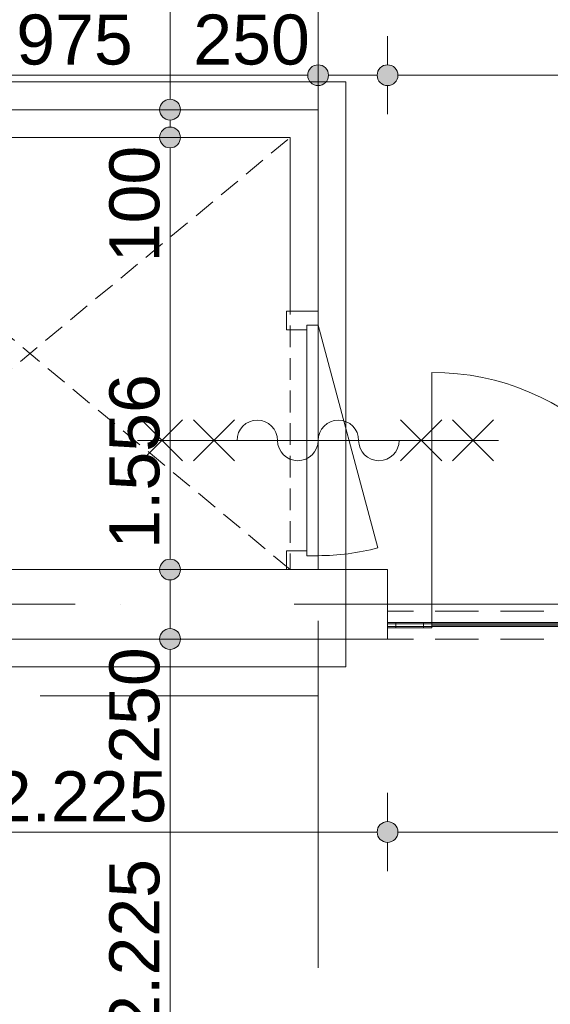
# Model space of a CAD drawing. Header units: millimetres. Extents: x -54205 to 352602, y -8439 to 61516.
# Tile 122 of 189: x 31326 to 33236, y 18986 to 22531. Entities that reach past the tile are written whole.
import ezdxf
from ezdxf.enums import TextEntityAlignment as Align

# ---------------------------------------------------------------- set-up
doc = ezdxf.new("R2010")
doc.units = ezdxf.units.MM
doc.header["$MEASUREMENT"] = 0
for name, pattern in [('B0701', [234.119993, 155.999994, -78.119999]), ('streep-punt', [2500, 1250, -625, 0, -625]), ('streeplijn ultrafijn', [117.37, 78.119999, -39.250001])]:
    doc.linetypes.add(name, pattern=pattern)
for name, color, linetype in [('21_1 C Buitenwanden', 7, 'Continuous'), ('22 NC Binnenwanden', 7, 'Continuous'), ('22 NC Binnenwanden Deuren', 7, 'Continuous'), ('Maatvoering 1_ 100', 7, 'Continuous'), ('Maatvoering 1_ 100 2D arcering', 7, 'Continuous'), ('New_21_0 NC Buitenwanden', 7, 'Continuous'), ('New_22 NC Binnenwanden', 7, 'Continuous'), ('New_22 NC Binnenwanden Deuren', 7, 'Continuous'), ('New_65 WBDBO', 7, 'Continuous'), ('New_Maatvoering 1_ 100', 7, 'Continuous'), ('New_Maatvoering 1_ 100 2D arcering', 7, 'Continuous'), ('New_Ruimtefuncties Zone omranding', 7, 'Continuous'), ('Stramien', 7, 'Continuous')]:
    doc.layers.add(name, color=color, linetype=linetype)
doc.styles.add('GENERATED_STYLE_1', font='arial.ttf')
doc.styles.add('GENERATED_STYLE_2', font='arial.ttf')
doc.linetypes.add('BRA - WBDBO  60', pattern='A,0,[3,DO.112 2e Verdieping1.Shx,S=27.777778,R=0,X=0,Y=-1.22125e-15],-3500,0', length=3500)
doc.dimstyles.new('GENERATED_STYLE__2', dxfattribs={"dimtxt": 250, "dimasz": 142.5, "dimexe": 0.18, "dimexo": 0.0625, "dimgap": 0, "dimtad": 1, "dimtih": 1, "dimtoh": 1, "dimdec": 0, "dimzin": 0, "dimdsep": 46, "dimtxsty": 'GENERATED_STYLE_2', "dimblk": 'ARROWHEAD_11', "dimblk1": 'ARROWHEAD_11', "dimblk2": 'ARROWHEAD_11', "dimcen": 0.09, "dimse1": 1, "dimse2": 1, "dimclrd": 1, "dimclre": 1, "dimclrt": 2, "dimadec": 1, "dimazin": 0, "dimtfac": 1, "dimtdec": 4, "dimtmove": 0, "dimatfit": 3, "dimfxl": 1, "dimtolj": 1, "dimtzin": 0, "dimarcsym": 0})
doc.dimstyles.new('GENERATED_STYLE__3', dxfattribs={"dimtxt": 179.999995, "dimasz": 142.5, "dimexe": 0.18, "dimexo": 0.0625, "dimgap": 0, "dimtad": 1, "dimtih": 1, "dimtoh": 1, "dimdec": 0, "dimzin": 0, "dimdsep": 46, "dimtxsty": 'GENERATED_STYLE_1', "dimblk": 'ARROWHEAD_11', "dimblk1": 'ARROWHEAD_11', "dimblk2": 'ARROWHEAD_11', "dimcen": 0.09, "dimse1": 1, "dimse2": 1, "dimclrd": 1, "dimclre": 1, "dimclrt": 2, "dimadec": 1, "dimazin": 0, "dimtfac": 1, "dimtdec": 4, "dimtmove": 0, "dimatfit": 3, "dimfxl": 1, "dimtolj": 1, "dimtzin": 0, "dimarcsym": 0})
doc.dimstyles.new('GENERATED_STYLE__4', dxfattribs={"dimtxt": 250, "dimasz": 142.5, "dimexe": 0.18, "dimexo": 0.0625, "dimgap": 0, "dimtad": 1, "dimdec": 0, "dimzin": 0, "dimdsep": 46, "dimtxsty": 'GENERATED_STYLE_2', "dimblk": 'ARROWHEAD_11', "dimblk1": 'ARROWHEAD_11', "dimblk2": 'ARROWHEAD_11', "dimcen": 0.09, "dimse1": 1, "dimse2": 1, "dimclrd": 1, "dimclre": 1, "dimclrt": 2, "dimadec": 1, "dimazin": 0, "dimtfac": 1, "dimtdec": 4, "dimtmove": 0, "dimatfit": 3, "dimfxl": 1, "dimtolj": 1, "dimtzin": 0, "dimarcsym": 0})
doc.dimstyles.new('GENERATED_STYLE__7', dxfattribs={"dimtxt": 179.999995, "dimasz": 142.5, "dimexe": 0.18, "dimexo": 0.0625, "dimgap": 0, "dimtad": 1, "dimdec": 0, "dimzin": 0, "dimdsep": 46, "dimtxsty": 'GENERATED_STYLE_1', "dimblk": 'ARROWHEAD_11', "dimblk1": 'ARROWHEAD_11', "dimblk2": 'ARROWHEAD_11', "dimcen": 0.09, "dimse1": 1, "dimse2": 1, "dimclrd": 1, "dimclre": 1, "dimclrt": 2, "dimadec": 1, "dimazin": 0, "dimtfac": 1, "dimtdec": 4, "dimtmove": 0, "dimatfit": 3, "dimfxl": 1, "dimtolj": 1, "dimtzin": 0, "dimarcsym": 0})
doc.dimstyles.new('GENERATED_STYLE__9', dxfattribs={"dimtxt": 179.999995, "dimasz": 142.5, "dimexe": 0.18, "dimexo": 0.0625, "dimgap": 0, "dimtad": 1, "dimdec": 0, "dimzin": 0, "dimdsep": 46, "dimtxsty": 'GENERATED_STYLE_1', "dimblk": 'ARROWHEAD_11', "dimblk1": 'ARROWHEAD_11', "dimblk2": 'ARROWHEAD_11', "dimcen": 0.09, "dimse1": 1, "dimse2": 1, "dimclrd": 1, "dimclre": 1, "dimclrt": 2, "dimadec": 1, "dimazin": 0, "dimtfac": 1, "dimtdec": 4, "dimtmove": 2, "dimatfit": 3, "dimfxl": 1, "dimtolj": 1, "dimtzin": 0, "dimarcsym": 0})

# ---------------------------------------------------------------- blocks, each defined once
blk = doc.blocks.new('Wall_15_1', base_point=(30425, 20550.9))
at = {"layer": '21_1 C Buitenwanden', "color": 1, "linetype": 'Continuous', "lineweight": 0, "flags": 128}
for points in [[(32300, 20550.9), (30425, 20550.9)], [(32650, 20550.9), (32400, 20550.9)], [(32650, 20300.9), (32650, 20550.9)], [(30425, 20300.9), (32650, 20300.9)]]:
    blk.add_lwpolyline(points, dxfattribs=at)
blk = doc.blocks.new('Wall_18_1', base_point=(32300, 22106.9))
at = {"layer": '22 NC Binnenwanden', "color": 1, "linetype": 'Continuous', "lineweight": 0, "flags": 128}
for points in [[(32400, 22206.9), (30425, 22206.9)], [(32400, 22206.9), (32400, 22106.9)], [(30425, 22106.9), (32300, 22106.9)]]:
    blk.add_lwpolyline(points, dxfattribs=at)
blk = doc.blocks.new('D1 27_2')
at = {"layer": '22 NC Binnenwanden Deuren', "color": 1, "linetype": 'Continuous', "lineweight": 0}
for p, q in [((415, 0), (-386.7, 214.8)), ((-415, 0), (-465, 0)), ((-465, 0), (-465, -114)), ((-465, 0), (-465, -100)), ((-465, 0), (-465, -100)), ((-415, -40), (-415, 0)), ((-415, 0), (415, 0)), ((-415, -40), (-415, 0)), ((465, 0), (415, 0)), ((415, 0), (415, -40)), ((415, 0), (415, -40)), ((465, -114), (465, 0)), ((465, 0), (465, -100)), ((465, 0), (465, -100)), ((-398, -40), (-415, -40)), ((415, -40), (-415, -40)), ((-398, -114), (-398, -40)), ((415, -40), (398, -40)), ((398, -40), (398, -114)), ((-465, -114), (-398, -114)), ((398, -114), (465, -114))]:
    blk.add_line(p, q, dxfattribs=at)
blk.add_arc((415, 0), 830, 165, 180, dxfattribs=at)
blk = doc.blocks.new('Wall_22_1', base_point=(32300, 20550.9))
at = {"layer": '22 NC Binnenwanden', "color": 1, "linetype": 'Continuous', "lineweight": 0}
for p, q in [((32400, 21480.9), (32300, 21480.9)), ((32400, 20550.9), (32300, 20550.9))]:
    blk.add_line(p, q, dxfattribs=at)
at = {"layer": '22 NC Binnenwanden', "color": 1, "linetype": 'Continuous', "lineweight": 0, "flags": 128}
for points in [[(32300, 22106.9), (32300, 21480.9)], [(32400, 21480.9), (32400, 22106.9)]]:
    blk.add_lwpolyline(points, dxfattribs=at)
at = {"layer": '22 NC Binnenwanden Deuren', "color": 1, "linetype": 'Continuous', "lineweight": 0, "xscale": -1, "zscale": 1000, "rotation": 270}
blk.add_blockref('D1 27_2', (32400, 21015.9), dxfattribs=at)
blk = doc.blocks.new('D1 zl2 27')
at = {"layer": 'New_22 NC Binnenwanden Deuren', "color": 1, "linetype": 'Continuous', "lineweight": 0}
for p, q in [((1057.5, 0), (1057.5, 900)), ((-1217.5, 27.5), (-1217.5, 40)), ((1217.5, 27.5), (1217.5, 40)), ((-1217.5, 0), (-1217.5, 27.5)), ((-1187.5, 0), (-1217.5, 0)), ((-1217.5, 0), (-1217.5, -20)), ((-1217.5, -20), (-1217.5, 0)), ((-1217.5, -20), (-1217.5, 0)), ((-1187.5, -20), (-1187.5, 0)), ((127.5, 0), (-1187.5, 0)), ((157.5, 0), (127.5, 0)), ((127.5, 0), (127.5, -20)), ((157.5, -20), (157.5, 0)), ((157.5, 0), (1057.5, 0)), ((157.5, -10), (157.5, 0)), ((1087.5, 0), (1057.5, 0)), ((1057.5, 0), (1057.5, -20)), ((1057.5, 0), (1057.5, -10)), ((1087.5, -20), (1087.5, 0)), ((1187.5, 0), (1087.5, 0)), ((1217.5, 0), (1187.5, 0)), ((1187.5, 0), (1187.5, -20)), ((1217.5, 0), (1217.5, 27.5)), ((1217.5, -20), (1217.5, 0)), ((1217.5, -20), (1217.5, 0)), ((1217.5, -20), (1217.5, 0)), ((-1217.5, -20), (-1187.5, -20)), ((-1217.5, -47.5), (-1217.5, -20)), ((-1187.5, -5), (127.5, -5)), ((127.5, -20), (157.5, -20)), ((1057.5, -10), (157.5, -10)), ((1057.5, -20), (1087.5, -20)), ((1187.5, -5), (1087.5, -5)), ((1187.5, -20), (1217.5, -20)), ((1217.5, -47.5), (1217.5, -20)), ((-1217.5, -60), (-1217.5, -47.5)), ((1217.5, -60), (1217.5, -47.5))]:
    blk.add_line(p, q, dxfattribs=at)
at = {"layer": 'New_22 NC Binnenwanden Deuren', "color": 9, "linetype": 'B0701', "lineweight": 0}
for p, q in [((-1217.5, 40), (1217.5, 40)), ((-1217.5, -60), (1217.5, -60))]:
    blk.add_line(p, q, dxfattribs=at)
at = {"layer": 'New_22 NC Binnenwanden Deuren', "color": 1, "linetype": 'Continuous', "lineweight": 0, "flags": 128}
for points in [[(127.5, -20), (-1187.5, -20), (-1187.5, 0), (127.5, 0)], [(1187.5, 0), (1087.5, 0), (1087.5, -20), (1187.5, -20)]]:
    blk.add_lwpolyline(points, close=True, dxfattribs=at)
at = {"layer": 'New_22 NC Binnenwanden Deuren', "color": 1, "linetype": 'Continuous', "lineweight": 0}
blk.add_arc((1057.5, 0), 900, 90, 180, dxfattribs=at)
blk = doc.blocks.new('Wall_205_1', base_point=(32650, 20350.9))
at = {"layer": 'New_22 NC Binnenwanden', "color": 1, "linetype": 'Continuous', "lineweight": 0}
for p, q in [((32650, 20388.4), (32650, 20400.9)), ((32650, 20360.9), (32650, 20388.4)), ((35085, 20388.4), (35085, 20400.9)), ((35085, 20360.9), (35085, 20388.4)), ((32650, 20340.9), (32650, 20360.9)), ((35085, 20340.9), (35085, 20360.9)), ((32650, 20313.4), (32650, 20340.9)), ((35085, 20313.4), (35085, 20340.9)), ((32650, 20300.9), (32650, 20313.4)), ((35085, 20300.9), (35085, 20313.4))]:
    blk.add_line(p, q, dxfattribs=at)
at = {"layer": 'New_22 NC Binnenwanden Deuren', "color": 1, "linetype": 'Continuous', "lineweight": 0, "xscale": -1, "zscale": 1000}
blk.add_blockref('D1 zl2 27', (33867.5, 20360.9), dxfattribs=at)
blk = doc.blocks.new('Standard grid marker_2')
at = {"layer": 'Stramien', "color": 1, "linetype": 'streep-punt', "lineweight": 0}
for p, q in [((1000, 0), (37608.9, 0)), ((37608.9, 0), (38608.9, 0))]:
    blk.add_line(p, q, dxfattribs=at)
at = {"layer": 'Stramien', "color": 2, "lineweight": 0, "style": 'GENERATED_STYLE_1'}
blk.add_attdef('AC_MarkerText_1', text='', height=350, dxfattribs=at).set_placement((-500, 175), align=Align.TOP_CENTER)
blk = doc.blocks.new('Standard grid marker_6')
at = {"layer": 'Stramien', "color": 1, "linetype": 'streep-punt', "lineweight": 0}
for p, q in [((1000, 0), (33040, 0)), ((33040, 0), (34040, 0))]:
    blk.add_line(p, q, dxfattribs=at)
at = {"layer": 'Stramien', "color": 2, "lineweight": 0, "style": 'GENERATED_STYLE_1'}
blk.add_attdef('AC_MarkerText_1', text='', height=350, dxfattribs=at).set_placement((-500, 175), align=Align.TOP_CENTER)
blk = doc.blocks.new('2D Open stootvoeg 26 KM')
at = {"layer": '22 NC Binnenwanden', "color": 1, "linetype": 'streeplijn ultrafijn', "lineweight": 0}
for p, q in [((0, 0), (1556, 1875)), ((0, 1875), (1556, 0))]:
    blk.add_line(p, q, dxfattribs=at)
at = {"layer": '22 NC Binnenwanden', "color": 1, "linetype": 'streeplijn ultrafijn', "lineweight": 0, "flags": 128}
blk.add_lwpolyline([(0, 0), (1556, 0), (1556, 1875), (0, 1875)], close=True, dxfattribs=at)
blk = doc.blocks.new('2D Brw 60 min zelfsl 26 KM')
at = {"layer": 'New_21_0 NC Buitenwanden', "color": 9, "linetype": 'Continuous', "lineweight": 0}
for p, q in [((-638, 74), (-490, -74)), ((-638, -74), (-490, 74)), ((-451, 74), (-303, -74)), ((-451, -74), (-303, 74)), ((443, 74), (295, -74)), ((443, -74), (295, 74)), ((630, 74), (482, -74)), ((630, -74), (482, 74)), ((-652, 0), (648, 0))]:
    blk.add_line(p, q, dxfattribs=at)
for centre, start, end in [((-75, 0), 0, 180), ((216.9, 0), 0, 180), ((-220.9, 0), 180, 0), ((71, 0), 180, 0)]:
    blk.add_arc(centre, 73, start, end, dxfattribs=at)
blk = doc.blocks.new('*D1018')
at = {"layer": 'Maatvoering 1_ 100 2D arcering', "linetype": 'Continuous', "lineweight": 0}
for points in [[(64027.5, 27835.9), (64030.4, 27821.6), (64038.5, 27809.4), (64050.6, 27801.3), (64065, 27798.4), (64079.4, 27801.3), (64091.5, 27809.4), (64099.6, 27821.6), (64102.5, 27835.9), (64099.6, 27850.3), (64091.5, 27862.4), (64079.4, 27870.6), (64065, 27873.4), (64050.6, 27870.6), (64038.5, 27862.4), (64030.4, 27850.3)], [(64027.5, 3115.7), (64030.4, 3101.3), (64038.5, 3089.1), (64050.6, 3081), (64065, 3078.2), (64079.4, 3081), (64091.5, 3089.1), (64099.6, 3101.3), (64102.5, 3115.7), (64099.6, 3130), (64091.5, 3142.2), (64079.4, 3150.3), (64065, 3153.2), (64050.6, 3150.3), (64038.5, 3142.2), (64030.4, 3130)]]:
    blk.add_hatch(color=1, dxfattribs=at).paths.add_polyline_path(points)
at = {"layer": 'Maatvoering 1_ 100', "color": 1, "linetype": 'Continuous', "lineweight": 0}
for p, q in [((64065, 27873.4), (64065, 27910.9)), ((64027.5, 27835.9), (63924.4, 27835.9)), ((64205.6, 27835.9), (64102.5, 27835.9)), ((64065, 3153.2), (64065, 27798.4)), ((64027.5, 3115.7), (63924.4, 3115.7)), ((64205.6, 3115.7), (64102.5, 3115.7)), ((64065, 3040.7), (64065, 3078.2))]:
    blk.add_line(p, q, dxfattribs=at)
for centre in [(64065, 27835.9), (64065, 3115.7)]:
    blk.add_circle(centre, 37.5, dxfattribs=at)
at = {"layer": 'Maatvoering 1_ 100', "color": 2, "lineweight": 0, "insert": (64015, 14951.5), "char_height": 250, "attachment_point": 7, "rotation": 90, "style": 'GENERATED_STYLE_2'}
blk.add_mtext('\\A1;{\\pql;\\fArial|b1|i0|c0|p0;\\W1.000000;24.720}', dxfattribs=at)
blk = doc.blocks.new('ARROWHEAD_11')
at = {"color": 0, "linetype": 'Continuous', "lineweight": 0}
blk.add_line((0, 0), (-1, 0), dxfattribs=at)
at = {"color": 0, "linetype": 'Continuous', "lineweight": 0, "const_width": 0.25, "flags": 128}
blk.add_lwpolyline([(-0.125, 0, 1), (0.125, 0, 1)], format="xyb", close=True, dxfattribs=at)
blk = doc.blocks.new('*D1027')
at = {"layer": 'New_Maatvoering 1_ 100 2D arcering', "linetype": 'Continuous', "lineweight": 0}
for points in [[(63027.5, 27835.9), (63030.4, 27821.6), (63038.5, 27809.4), (63050.6, 27801.3), (63065, 27798.4), (63079.4, 27801.3), (63091.5, 27809.4), (63099.6, 27821.6), (63102.5, 27835.9), (63099.6, 27850.3), (63091.5, 27862.4), (63079.4, 27870.6), (63065, 27873.4), (63050.6, 27870.6), (63038.5, 27862.4), (63030.4, 27850.3)], [(63027.5, 20655.9), (63030.4, 20641.6), (63038.5, 20629.4), (63050.6, 20621.3), (63065, 20618.4), (63079.4, 20621.3), (63091.5, 20629.4), (63099.6, 20641.6), (63102.5, 20655.9), (63099.6, 20670.3), (63091.5, 20682.4), (63079.4, 20690.6), (63065, 20693.4), (63050.6, 20690.6), (63038.5, 20682.4), (63030.4, 20670.3)]]:
    blk.add_hatch(color=1, dxfattribs=at).paths.add_polyline_path(points)
at = {"layer": 'New_Maatvoering 1_ 100', "color": 1, "linetype": 'Continuous', "lineweight": 0}
for p, q in [((63065, 27873.4), (63065, 27910.9)), ((63027.5, 27835.9), (62924.4, 27835.9)), ((63205.6, 27835.9), (63102.5, 27835.9)), ((63065, 20693.4), (63065, 27798.4)), ((63027.5, 20655.9), (62924.4, 20655.9)), ((63205.6, 20655.9), (63102.5, 20655.9))]:
    blk.add_line(p, q, dxfattribs=at)
for centre in [(63065, 27835.9), (63065, 20655.9)]:
    blk.add_circle(centre, 37.5, dxfattribs=at)
at = {"layer": 'New_Maatvoering 1_ 100', "color": 2, "lineweight": 0, "insert": (63029, 23937), "char_height": 180, "attachment_point": 7, "rotation": 90, "style": 'GENERATED_STYLE_1'}
blk.add_mtext('\\A1;{\\pql;\\fArial|b0|i0|c0|p0;\\W1.000000;7.180}', dxfattribs=at)
blk = doc.blocks.new('*D1034')
at = {"layer": 'New_Maatvoering 1_ 100 2D arcering', "linetype": 'Continuous', "lineweight": 0}
for points in [[(62527.5, 27835.9), (62530.4, 27821.6), (62538.5, 27809.4), (62550.6, 27801.3), (62565, 27798.4), (62579.4, 27801.3), (62591.5, 27809.4), (62599.6, 27821.6), (62602.5, 27835.9), (62599.6, 27850.3), (62591.5, 27862.4), (62579.4, 27870.6), (62565, 27873.4), (62550.6, 27870.6), (62538.5, 27862.4), (62530.4, 27850.3)], [(62527.5, 20655.9), (62530.4, 20641.6), (62538.5, 20629.4), (62550.6, 20621.3), (62565, 20618.4), (62579.4, 20621.3), (62591.5, 20629.4), (62599.6, 20641.6), (62602.5, 20655.9), (62599.6, 20670.3), (62591.5, 20682.4), (62579.4, 20690.6), (62565, 20693.4), (62550.6, 20690.6), (62538.5, 20682.4), (62530.4, 20670.3)]]:
    blk.add_hatch(color=1, dxfattribs=at).paths.add_polyline_path(points)
at = {"layer": 'New_Maatvoering 1_ 100', "color": 1, "linetype": 'Continuous', "lineweight": 0}
for p, q in [((62565, 27873.4), (62565, 27910.9)), ((62527.5, 27835.9), (62424.4, 27835.9)), ((62705.6, 27835.9), (62602.5, 27835.9)), ((62565, 20693.4), (62565, 27798.4)), ((62527.5, 20655.9), (62424.4, 20655.9)), ((62705.6, 20655.9), (62602.5, 20655.9))]:
    blk.add_line(p, q, dxfattribs=at)
for centre in [(62565, 27835.9), (62565, 20655.9)]:
    blk.add_circle(centre, 37.5, dxfattribs=at)
at = {"layer": 'New_Maatvoering 1_ 100', "color": 2, "lineweight": 0, "insert": (62529, 23937), "char_height": 180, "attachment_point": 7, "rotation": 90, "style": 'GENERATED_STYLE_1'}
blk.add_mtext('\\A1;{\\pql;\\fArial|b0|i0|c0|p0;\\W1.000000;7.180}', dxfattribs=at)
blk = doc.blocks.new('*D1157')
at = {"layer": 'New_Maatvoering 1_ 100 2D arcering', "linetype": 'Continuous', "lineweight": 0}
for points in [[(30387.5, 19605.9), (30390.4, 19591.6), (30398.5, 19579.4), (30410.6, 19571.3), (30425, 19568.4), (30439.4, 19571.3), (30451.5, 19579.4), (30459.6, 19591.6), (30462.5, 19605.9), (30459.6, 19620.3), (30451.5, 19632.4), (30439.4, 19640.6), (30425, 19643.4), (30410.6, 19640.6), (30398.5, 19632.4), (30390.4, 19620.3)], [(32612.5, 19605.9), (32615.4, 19591.6), (32623.5, 19579.4), (32635.6, 19571.3), (32650, 19568.4), (32664.4, 19571.3), (32676.5, 19579.4), (32684.6, 19591.6), (32687.5, 19605.9), (32684.6, 19620.3), (32676.5, 19632.4), (32664.4, 19640.6), (32650, 19643.4), (32635.6, 19640.6), (32623.5, 19632.4), (32615.4, 19620.3)]]:
    blk.add_hatch(color=1, dxfattribs=at).paths.add_polyline_path(points)
at = {"layer": 'New_Maatvoering 1_ 100', "color": 1, "linetype": 'Continuous', "lineweight": 0}
for p, q in [((30425, 19643.4), (30425, 19746.5)), ((32650, 19643.4), (32650, 19746.5)), ((30350, 19605.9), (30387.5, 19605.9)), ((30462.5, 19605.9), (32612.5, 19605.9)), ((30425, 19465.3), (30425, 19568.4)), ((32650, 19465.3), (32650, 19568.4))]:
    blk.add_line(p, q, dxfattribs=at)
for centre in [(30425, 19605.9), (32650, 19605.9)]:
    blk.add_circle(centre, 37.5, dxfattribs=at)
at = {"layer": 'New_Maatvoering 1_ 100', "color": 2, "lineweight": 0, "insert": (31228.6, 19641.9), "char_height": 180, "attachment_point": 7, "style": 'GENERATED_STYLE_1'}
blk.add_mtext('\\A1;{\\pql;\\fArial|b0|i0|c0|p0;\\W1.000000;2.225}', dxfattribs=at)
blk = doc.blocks.new('*D1158')
at = {"layer": 'New_Maatvoering 1_ 100 2D arcering', "linetype": 'Continuous', "lineweight": 0}
for points in [[(32612.5, 19605.9), (32615.4, 19591.6), (32623.5, 19579.4), (32635.6, 19571.3), (32650, 19568.4), (32664.4, 19571.3), (32676.5, 19579.4), (32684.6, 19591.6), (32687.5, 19605.9), (32684.6, 19620.3), (32676.5, 19632.4), (32664.4, 19640.6), (32650, 19643.4), (32635.6, 19640.6), (32623.5, 19632.4), (32615.4, 19620.3)], [(35047.5, 19605.9), (35050.4, 19591.6), (35058.5, 19579.4), (35070.6, 19571.3), (35085, 19568.4), (35099.4, 19571.3), (35111.5, 19579.4), (35119.6, 19591.6), (35122.5, 19605.9), (35119.6, 19620.3), (35111.5, 19632.4), (35099.4, 19640.6), (35085, 19643.4), (35070.6, 19640.6), (35058.5, 19632.4), (35050.4, 19620.3)]]:
    blk.add_hatch(color=1, dxfattribs=at).paths.add_polyline_path(points)
at = {"layer": 'New_Maatvoering 1_ 100', "color": 1, "linetype": 'Continuous', "lineweight": 0}
for p, q in [((32650, 19643.4), (32650, 19746.5)), ((35085, 19643.4), (35085, 19746.5)), ((32687.5, 19605.9), (35047.5, 19605.9)), ((32650, 19465.3), (32650, 19568.4)), ((35085, 19465.3), (35085, 19568.4))]:
    blk.add_line(p, q, dxfattribs=at)
for centre in [(32650, 19605.9), (35085, 19605.9)]:
    blk.add_circle(centre, 37.5, dxfattribs=at)
at = {"layer": 'New_Maatvoering 1_ 100', "color": 2, "lineweight": 0, "insert": (33558.6, 19641.9), "char_height": 180, "attachment_point": 7, "style": 'GENERATED_STYLE_1'}
blk.add_mtext('\\A1;{\\pql;\\fArial|b0|i0|c0|p0;\\W1.000000;2.435}', dxfattribs=at)
blk = doc.blocks.new('*D1170')
at = {"layer": 'New_Maatvoering 1_ 100 2D arcering', "linetype": 'Continuous', "lineweight": 0}
for points in [[(30387.5, 22330.9), (30390.4, 22316.6), (30398.5, 22304.4), (30410.6, 22296.3), (30425, 22293.4), (30439.4, 22296.3), (30451.5, 22304.4), (30459.6, 22316.6), (30462.5, 22330.9), (30459.6, 22345.3), (30451.5, 22357.4), (30439.4, 22365.6), (30425, 22368.4), (30410.6, 22365.6), (30398.5, 22357.4), (30390.4, 22345.3)], [(32362.5, 22330.9), (32365.4, 22316.6), (32373.5, 22304.4), (32385.6, 22296.3), (32400, 22293.4), (32414.4, 22296.3), (32426.5, 22304.4), (32434.6, 22316.6), (32437.5, 22330.9), (32434.6, 22345.3), (32426.5, 22357.4), (32414.4, 22365.6), (32400, 22368.4), (32385.6, 22365.6), (32373.5, 22357.4), (32365.4, 22345.3)]]:
    blk.add_hatch(color=1, dxfattribs=at).paths.add_polyline_path(points)
at = {"layer": 'New_Maatvoering 1_ 100', "color": 1, "linetype": 'Continuous', "lineweight": 0}
for p, q in [((30425, 22368.4), (30425, 22471.5)), ((32400, 22368.4), (32400, 22471.5)), ((30350, 22330.9), (30387.5, 22330.9)), ((30462.5, 22330.9), (32362.5, 22330.9)), ((30425, 22190.3), (30425, 22293.4)), ((32400, 22190.3), (32400, 22293.4))]:
    blk.add_line(p, q, dxfattribs=at)
for centre in [(30425, 22330.9), (32400, 22330.9)]:
    blk.add_circle(centre, 37.5, dxfattribs=at)
at = {"layer": 'New_Maatvoering 1_ 100', "color": 2, "lineweight": 0, "char_height": 180, "attachment_point": 7, "style": 'GENERATED_STYLE_1'}
for s, insert in [('\\A1;{\\pql;\\fArial|b0|i0|c0|p0;\\W1.000000;1.975}', (31103.6, 22366.9)), ('\\A1;{\\pql;\\fArial|b0|i0|c0|p0;\\W1.000000;250}', (31950.6, 22366.9))]:
    blk.add_mtext(s, dxfattribs=dict(at, insert=insert))
blk = doc.blocks.new('*D1171')
at = {"layer": 'New_Maatvoering 1_ 100 2D arcering', "linetype": 'Continuous', "lineweight": 0}
for points in [[(32362.5, 22330.9), (32365.4, 22316.6), (32373.5, 22304.4), (32385.6, 22296.3), (32400, 22293.4), (32414.4, 22296.3), (32426.5, 22304.4), (32434.6, 22316.6), (32437.5, 22330.9), (32434.6, 22345.3), (32426.5, 22357.4), (32414.4, 22365.6), (32400, 22368.4), (32385.6, 22365.6), (32373.5, 22357.4), (32365.4, 22345.3)], [(32612.5, 22330.9), (32615.4, 22316.6), (32623.5, 22304.4), (32635.6, 22296.3), (32650, 22293.4), (32664.4, 22296.3), (32676.5, 22304.4), (32684.6, 22316.6), (32687.5, 22330.9), (32684.6, 22345.3), (32676.5, 22357.4), (32664.4, 22365.6), (32650, 22368.4), (32635.6, 22365.6), (32623.5, 22357.4), (32615.4, 22345.3)]]:
    blk.add_hatch(color=1, dxfattribs=at).paths.add_polyline_path(points)
at = {"layer": 'New_Maatvoering 1_ 100', "color": 1, "linetype": 'Continuous', "lineweight": 0}
for p, q in [((32400, 22368.4), (32400, 22471.5)), ((32650, 22368.4), (32650, 22471.5)), ((32437.5, 22330.9), (32612.5, 22330.9)), ((32400, 22190.3), (32400, 22293.4)), ((32650, 22190.3), (32650, 22293.4))]:
    blk.add_line(p, q, dxfattribs=at)
for centre in [(32400, 22330.9), (32650, 22330.9)]:
    blk.add_circle(centre, 37.5, dxfattribs=at)
blk = doc.blocks.new('*D1172')
at = {"layer": 'New_Maatvoering 1_ 100 2D arcering', "linetype": 'Continuous', "lineweight": 0}
for points in [[(32612.5, 22330.9), (32615.4, 22316.6), (32623.5, 22304.4), (32635.6, 22296.3), (32650, 22293.4), (32664.4, 22296.3), (32676.5, 22304.4), (32684.6, 22316.6), (32687.5, 22330.9), (32684.6, 22345.3), (32676.5, 22357.4), (32664.4, 22365.6), (32650, 22368.4), (32635.6, 22365.6), (32623.5, 22357.4), (32615.4, 22345.3)], [(35047.5, 22330.9), (35050.4, 22316.6), (35058.5, 22304.4), (35070.6, 22296.3), (35085, 22293.4), (35099.4, 22296.3), (35111.5, 22304.4), (35119.6, 22316.6), (35122.5, 22330.9), (35119.6, 22345.3), (35111.5, 22357.4), (35099.4, 22365.6), (35085, 22368.4), (35070.6, 22365.6), (35058.5, 22357.4), (35050.4, 22345.3)]]:
    blk.add_hatch(color=1, dxfattribs=at).paths.add_polyline_path(points)
at = {"layer": 'New_Maatvoering 1_ 100', "color": 1, "linetype": 'Continuous', "lineweight": 0}
for p, q in [((32650, 22368.4), (32650, 22471.5)), ((35085, 22368.4), (35085, 22471.5)), ((32687.5, 22330.9), (35047.5, 22330.9)), ((32650, 22190.3), (32650, 22293.4)), ((35085, 22190.3), (35085, 22293.4))]:
    blk.add_line(p, q, dxfattribs=at)
for centre in [(32650, 22330.9), (35085, 22330.9)]:
    blk.add_circle(centre, 37.5, dxfattribs=at)
at = {"layer": 'New_Maatvoering 1_ 100', "color": 2, "lineweight": 0, "char_height": 180, "attachment_point": 7, "style": 'GENERATED_STYLE_1'}
for s, insert in [('\\A1;{\\pql;\\fArial|b0|i0|c0|p0;\\W1.000000;2.435}', (33558.6, 22366.9)), ('\\A1;{\\pql;\\fArial|b0|i0|c0|p0;\\W1.000000;100}', (34635.6, 22366.9))]:
    blk.add_mtext(s, dxfattribs=dict(at, insert=insert))
blk = doc.blocks.new('*D1224')
at = {"layer": 'New_Maatvoering 1_ 100 2D arcering', "linetype": 'Continuous', "lineweight": 0}
for points in [[(31829.5, 20300.9), (31832.4, 20286.6), (31840.5, 20274.4), (31852.7, 20266.3), (31867, 20263.4), (31881.4, 20266.3), (31893.5, 20274.4), (31901.7, 20286.6), (31904.5, 20300.9), (31901.7, 20315.3), (31893.5, 20327.4), (31881.4, 20335.6), (31867, 20338.4), (31852.7, 20335.6), (31840.5, 20327.4), (31832.4, 20315.3)], [(31829.5, 18075.9), (31832.4, 18061.6), (31840.5, 18049.4), (31852.7, 18041.3), (31867, 18038.4), (31881.4, 18041.3), (31893.5, 18049.4), (31901.7, 18061.6), (31904.5, 18075.9), (31901.7, 18090.3), (31893.5, 18102.4), (31881.4, 18110.6), (31867, 18113.4), (31852.7, 18110.6), (31840.5, 18102.4), (31832.4, 18090.3)]]:
    blk.add_hatch(color=1, dxfattribs=at).paths.add_polyline_path(points)
at = {"layer": 'New_Maatvoering 1_ 100', "color": 1, "linetype": 'Continuous', "lineweight": 0}
for p, q in [((31829.5, 20300.9), (31726.4, 20300.9)), ((32007.6, 20300.9), (31904.5, 20300.9)), ((31867, 18113.4), (31867, 20263.4)), ((31829.5, 18075.9), (31726.4, 18075.9)), ((32007.6, 18075.9), (31904.5, 18075.9))]:
    blk.add_line(p, q, dxfattribs=at)
for centre in [(31867, 20300.9), (31867, 18075.9)]:
    blk.add_circle(centre, 37.5, dxfattribs=at)
at = {"layer": 'New_Maatvoering 1_ 100', "color": 2, "lineweight": 0, "char_height": 180, "attachment_point": 7, "rotation": 90, "style": 'GENERATED_STYLE_1'}
for s, insert in [('\\A1;{\\pql;\\fArial|b0|i0|c0|p0;\\W1.000000;250}', (31831, 19851.5)), ('\\A1;{\\pql;\\fArial|b0|i0|c0|p0;\\W1.000000;2.225}', (31831, 18879.5))]:
    blk.add_mtext(s, dxfattribs=dict(at, insert=insert))
blk = doc.blocks.new('*D1225')
at = {"layer": 'New_Maatvoering 1_ 100 2D arcering', "linetype": 'Continuous', "lineweight": 0}
for points in [[(31829.5, 20550.9), (31832.4, 20536.6), (31840.5, 20524.4), (31852.7, 20516.3), (31867, 20513.4), (31881.4, 20516.3), (31893.5, 20524.4), (31901.7, 20536.6), (31904.5, 20550.9), (31901.7, 20565.3), (31893.5, 20577.4), (31881.4, 20585.6), (31867, 20588.4), (31852.7, 20585.6), (31840.5, 20577.4), (31832.4, 20565.3)], [(31829.5, 20300.9), (31832.4, 20286.6), (31840.5, 20274.4), (31852.7, 20266.3), (31867, 20263.4), (31881.4, 20266.3), (31893.5, 20274.4), (31901.7, 20286.6), (31904.5, 20300.9), (31901.7, 20315.3), (31893.5, 20327.4), (31881.4, 20335.6), (31867, 20338.4), (31852.7, 20335.6), (31840.5, 20327.4), (31832.4, 20315.3)]]:
    blk.add_hatch(color=1, dxfattribs=at).paths.add_polyline_path(points)
at = {"layer": 'New_Maatvoering 1_ 100', "color": 1, "linetype": 'Continuous', "lineweight": 0}
for p, q in [((31829.5, 20550.9), (31726.4, 20550.9)), ((32007.6, 20550.9), (31904.5, 20550.9)), ((31867, 20338.4), (31867, 20513.4)), ((31829.5, 20300.9), (31726.4, 20300.9)), ((32007.6, 20300.9), (31904.5, 20300.9))]:
    blk.add_line(p, q, dxfattribs=at)
for centre in [(31867, 20550.9), (31867, 20300.9)]:
    blk.add_circle(centre, 37.5, dxfattribs=at)
blk = doc.blocks.new('*D1226')
at = {"layer": 'New_Maatvoering 1_ 100 2D arcering', "linetype": 'Continuous', "lineweight": 0}
for points in [[(31829.5, 22106.9), (31832.4, 22092.6), (31840.5, 22080.4), (31852.7, 22072.3), (31867, 22069.4), (31881.4, 22072.3), (31893.5, 22080.4), (31901.7, 22092.6), (31904.5, 22106.9), (31901.7, 22121.3), (31893.5, 22133.4), (31881.4, 22141.6), (31867, 22144.4), (31852.7, 22141.6), (31840.5, 22133.4), (31832.4, 22121.3)], [(31829.5, 20550.9), (31832.4, 20536.6), (31840.5, 20524.4), (31852.7, 20516.3), (31867, 20513.4), (31881.4, 20516.3), (31893.5, 20524.4), (31901.7, 20536.6), (31904.5, 20550.9), (31901.7, 20565.3), (31893.5, 20577.4), (31881.4, 20585.6), (31867, 20588.4), (31852.7, 20585.6), (31840.5, 20577.4), (31832.4, 20565.3)]]:
    blk.add_hatch(color=1, dxfattribs=at).paths.add_polyline_path(points)
at = {"layer": 'New_Maatvoering 1_ 100', "color": 1, "linetype": 'Continuous', "lineweight": 0}
for p, q in [((31829.5, 22106.9), (31726.4, 22106.9)), ((32007.6, 22106.9), (31904.5, 22106.9)), ((31867, 20588.4), (31867, 22069.4)), ((31829.5, 20550.9), (31726.4, 20550.9)), ((32007.6, 20550.9), (31904.5, 20550.9))]:
    blk.add_line(p, q, dxfattribs=at)
for centre in [(31867, 22106.9), (31867, 20550.9)]:
    blk.add_circle(centre, 37.5, dxfattribs=at)
at = {"layer": 'New_Maatvoering 1_ 100', "color": 2, "lineweight": 0, "char_height": 180, "attachment_point": 7, "rotation": 90, "style": 'GENERATED_STYLE_1'}
for s, insert in [('\\A1;{\\pql;\\fArial|b0|i0|c0|p0;\\W1.000000;100}', (31831, 21657.5)), ('\\A1;{\\pql;\\fArial|b0|i0|c0|p0;\\W1.000000;1.556}', (31831, 20625.6))]:
    blk.add_mtext(s, dxfattribs=dict(at, insert=insert))
blk = doc.blocks.new('*D1227')
at = {"layer": 'New_Maatvoering 1_ 100 2D arcering', "linetype": 'Continuous', "lineweight": 0}
for points in [[(31829.5, 22206.9), (31832.4, 22192.6), (31840.5, 22180.4), (31852.7, 22172.3), (31867, 22169.4), (31881.4, 22172.3), (31893.5, 22180.4), (31901.7, 22192.6), (31904.5, 22206.9), (31901.7, 22221.3), (31893.5, 22233.4), (31881.4, 22241.6), (31867, 22244.4), (31852.7, 22241.6), (31840.5, 22233.4), (31832.4, 22221.3)], [(31829.5, 22106.9), (31832.4, 22092.6), (31840.5, 22080.4), (31852.7, 22072.3), (31867, 22069.4), (31881.4, 22072.3), (31893.5, 22080.4), (31901.7, 22092.6), (31904.5, 22106.9), (31901.7, 22121.3), (31893.5, 22133.4), (31881.4, 22141.6), (31867, 22144.4), (31852.7, 22141.6), (31840.5, 22133.4), (31832.4, 22121.3)]]:
    blk.add_hatch(color=1, dxfattribs=at).paths.add_polyline_path(points)
at = {"layer": 'New_Maatvoering 1_ 100', "color": 1, "linetype": 'Continuous', "lineweight": 0}
for p, q in [((31829.5, 22206.9), (31726.4, 22206.9)), ((32007.6, 22206.9), (31904.5, 22206.9)), ((31867, 22144.4), (31867, 22169.4)), ((31829.5, 22106.9), (31726.4, 22106.9)), ((32007.6, 22106.9), (31904.5, 22106.9))]:
    blk.add_line(p, q, dxfattribs=at)
for centre in [(31867, 22206.9), (31867, 22106.9)]:
    blk.add_circle(centre, 37.5, dxfattribs=at)
blk = doc.blocks.new('*D1228')
at = {"layer": 'New_Maatvoering 1_ 100 2D arcering', "linetype": 'Continuous', "lineweight": 0}
for points in [[(31829.5, 25760.9), (31832.4, 25746.5), (31840.5, 25734.4), (31852.7, 25726.3), (31867, 25723.4), (31881.4, 25726.3), (31893.5, 25734.4), (31901.7, 25746.5), (31904.5, 25760.9), (31901.7, 25775.2), (31893.5, 25787.4), (31881.4, 25795.5), (31867, 25798.4), (31852.7, 25795.5), (31840.5, 25787.4), (31832.4, 25775.2)], [(31829.5, 22206.9), (31832.4, 22192.6), (31840.5, 22180.4), (31852.7, 22172.3), (31867, 22169.4), (31881.4, 22172.3), (31893.5, 22180.4), (31901.7, 22192.6), (31904.5, 22206.9), (31901.7, 22221.3), (31893.5, 22233.4), (31881.4, 22241.6), (31867, 22244.4), (31852.7, 22241.6), (31840.5, 22233.4), (31832.4, 22221.3)]]:
    blk.add_hatch(color=1, dxfattribs=at).paths.add_polyline_path(points)
at = {"layer": 'New_Maatvoering 1_ 100', "color": 1, "linetype": 'Continuous', "lineweight": 0}
for p, q in [((31867, 25798.4), (31867, 25835.9)), ((31829.5, 25760.9), (31726.4, 25760.9)), ((32007.6, 25760.9), (31904.5, 25760.9)), ((31867, 22244.4), (31867, 25723.4)), ((31829.5, 22206.9), (31726.4, 22206.9)), ((32007.6, 22206.9), (31904.5, 22206.9))]:
    blk.add_line(p, q, dxfattribs=at)
for centre in [(31867, 25760.9), (31867, 22206.9)]:
    blk.add_circle(centre, 37.5, dxfattribs=at)
at = {"layer": 'New_Maatvoering 1_ 100', "color": 2, "lineweight": 0, "insert": (31831, 23675), "char_height": 180, "attachment_point": 7, "rotation": 90, "style": 'GENERATED_STYLE_1'}
blk.add_mtext('\\A1;{\\pql;\\fArial|b0|i0|c0|p0;\\W1.000000;3.554}', dxfattribs=at)
blk = doc.blocks.new('Standard grid marker')
at = {"layer": 'Stramien', "color": 1, "linetype": 'streep-punt', "lineweight": 0}
blk.add_line((1000, 0), (61400.2, 0), dxfattribs=at)
at = {"layer": 'Stramien', "color": 2, "lineweight": 0, "style": 'GENERATED_STYLE_1'}
for tag, p in [('AC_MarkerText_1_0', (-245, -80)), ('AC_MarkerText_1_1', (63155.2, -80))]:
    blk.add_attdef(tag, text='', height=350, rotation=270, dxfattribs=at).set_placement(p, align=Align.TOP_CENTER)
blk = doc.blocks.new('*D1291')
at = {"layer": 'Maatvoering 1_ 100 2D arcering', "linetype": 'Continuous', "lineweight": 0}
for points in [[(30237.5, 32015.9), (30240.4, 32001.6), (30248.5, 31989.4), (30260.6, 31981.3), (30275, 31978.4), (30289.4, 31981.3), (30301.5, 31989.4), (30309.6, 32001.6), (30312.5, 32015.9), (30309.6, 32030.3), (30301.5, 32042.4), (30289.4, 32050.6), (30275, 32053.4), (30260.6, 32050.6), (30248.5, 32042.4), (30240.4, 32030.3)], [(57892.5, 32015.9), (57895.4, 32001.6), (57903.5, 31989.4), (57915.6, 31981.3), (57930, 31978.4), (57944.4, 31981.3), (57956.5, 31989.4), (57964.6, 32001.6), (57967.5, 32015.9), (57964.6, 32030.3), (57956.5, 32042.4), (57944.4, 32050.6), (57930, 32053.4), (57915.6, 32050.6), (57903.5, 32042.4), (57895.4, 32030.3)]]:
    blk.add_hatch(color=1, dxfattribs=at).paths.add_polyline_path(points)
at = {"layer": 'Maatvoering 1_ 100', "color": 1, "linetype": 'Continuous', "lineweight": 0}
for p, q in [((30275, 32053.4), (30275, 32156.5)), ((57930, 32053.4), (57930, 32156.5)), ((30200, 32015.9), (30237.5, 32015.9)), ((30312.5, 32015.9), (57892.5, 32015.9)), ((57967.5, 32015.9), (58005, 32015.9)), ((30275, 31875.3), (30275, 31978.4)), ((57930, 31875.3), (57930, 31978.4))]:
    blk.add_line(p, q, dxfattribs=at)
for centre in [(30275, 32015.9), (57930, 32015.9)]:
    blk.add_circle(centre, 37.5, dxfattribs=at)
at = {"layer": 'Maatvoering 1_ 100', "color": 2, "lineweight": 0, "insert": (43578.2, 32065.9), "char_height": 250, "attachment_point": 7, "style": 'GENERATED_STYLE_2'}
blk.add_mtext('\\A1;{\\pql;\\fArial|b1|i0|c0|p0;\\W1.000000;27.655}', dxfattribs=at)

msp = doc.modelspace()

# ---------------------------------------------------------------- linework, layer by layer
at = {"layer": 'New_65 WBDBO', "color": 94, "linetype": 'BRA - WBDBO  60', "lineweight": 0}
msp.add_lwpolyline([(30425, 22306.9), (32500, 22306.9), (32500, 20200.9), (30425, 20200.9)], dxfattribs=at)
at = {"layer": 'New_Ruimtefuncties Zone omranding', "color": 9, "linetype": 'Continuous', "lineweight": 0, "flags": 128}
msp.add_lwpolyline([(35925, 27505.9), (32400, 27505.9), (32400, 25760.9), (32400, 25420.9), (32150, 25420.9), (32150, 25760.9), (30425, 25760.9), (30425, 22206.9), (32400, 22206.9), (32400, 20550.9), (32650, 20550.9), (32650, 20355.9), (35085, 20355.9)], dxfattribs=at)
at = {"layer": 'New_Ruimtefuncties Zone omranding', "color": 240, "linetype": 'Continuous', "lineweight": 0, "true_color": 0xfd1e4a, "flags": 128}
msp.add_lwpolyline([(57600, 18180.9), (57600, 20325.9), (54100, 20325.9), (54100, 20255.9), (53730, 20255.9), (53730, 20300.9), (51215, 20300.9), (51215, 20005.9), (42385, 20005.9), (42385, 20300.9), (39675, 20300.9), (39675, 20270.9), (39675, 20005.9), (35185, 20005.9), (35185, 20345.9), (32650, 20345.9), (32650, 20300.9), (30425, 20300.9), (30425, 15650.9)], dxfattribs=at)

# ---------------------------------------------------------------- block references
at = {"layer": '21_1 C Buitenwanden', "color": 1, "lineweight": 0}
msp.add_blockref('Wall_15_1', (30425, 20550.9), dxfattribs=at)
at = {"layer": '22 NC Binnenwanden', "color": 1, "lineweight": 0}
for name, p in [('Wall_18_1', (32300, 22106.9)), ('Wall_22_1', (32300, 20550.9))]:
    msp.add_blockref(name, p, dxfattribs=at)
at = {"layer": '22 NC Binnenwanden', "color": 9, "linetype": 'Continuous', "lineweight": 0, "xscale": -1, "zscale": 1000, "rotation": 270}
msp.add_blockref('2D Open stootvoeg 26 KM', (30425, 20550.9), dxfattribs=at)
at = {"layer": 'New_21_0 NC Buitenwanden', "color": 9, "linetype": 'Continuous', "lineweight": 0, "xscale": -1, "zscale": 1000, "rotation": 180}
msp.add_blockref('2D Brw 60 min zelfsl 26 KM', (32402, 21015.9), dxfattribs=at)
at = {"layer": 'New_22 NC Binnenwanden', "color": 1, "lineweight": 0}
msp.add_blockref('Wall_205_1', (32650, 20350.9), dxfattribs=at)
at = {"layer": 'Stramien', "color": 1, "linetype": 'Continuous', "lineweight": 0, "zscale": 1000, "rotation": 90}
msp.add_blockref('Standard grid marker', (32400, -1884.3), dxfattribs=at)
at = {"layer": 'Stramien', "color": 1, "linetype": 'Continuous', "lineweight": 0, "xscale": -1, "zscale": 1000}
msp.add_blockref('Standard grid marker_6', (64565, 20425.9), dxfattribs=at)
at = {"layer": 'Stramien', "color": 1, "linetype": 'Continuous', "lineweight": 0, "zscale": 1000}
msp.add_blockref('Standard grid marker_2', (-6208.9, 20095.9), dxfattribs=at)

# ---------------------------------------------------------------- dimensions: what is measured, and where the dimension line sits
at = {"layer": 'Maatvoering 1_ 100', "color": 1, "linetype": 'Continuous', "lineweight": 0}
dim = msp.add_linear_dim(base=(57930, 32015.9), p1=(30275, 25760.9), p2=(57930, 10660.9), dimstyle='GENERATED_STYLE__2', dxfattribs=at)
dim.commit()
dim.dimension.update_dxf_attribs({"geometry": '*D1291', "text_midpoint": (44092.1, 32190.9), "dimtype": 160})
dim = msp.add_linear_dim(base=(64065, 27835.9), p1=(-230, 3115.7), p2=(32070, 27835.9), angle=90, dimstyle='GENERATED_STYLE__4', dxfattribs=at)
dim.commit()
dim.dimension.update_dxf_attribs({"geometry": '*D1018', "text_midpoint": (63890, 15465.4), "dimtype": 160, "text_rotation": 90})
at = {"layer": 'New_Maatvoering 1_ 100', "color": 1, "linetype": 'Continuous', "lineweight": 0}
for base, p1, p2, dimstyle, picture, middle in [((63065, 27835.9), (57930, 20655.9), (32070, 27835.9), 'GENERATED_STYLE__7', '*D1027', (62939, 24238.6)), ((62565, 27835.9), (57930, 20655.9), (32070, 27835.9), 'GENERATED_STYLE__7', '*D1034', (62439, 24238.6)), ((31867, 25760.9), (31412.5, 22206.9), (32150, 25760.9), 'GENERATED_STYLE__7', '*D1228', (31741, 23976.5)), ((31867, 22206.9), (31362.5, 22106.9), (31412.5, 22206.9), 'GENERATED_STYLE__7', '*D1227', (31741, 21863)), ((31867, 22106.9), (31537.5, 20550.9), (31362.5, 22106.9), 'GENERATED_STYLE__9', '*D1226', (31741, 20927.1)), ((31867, 20550.9), (31537.5, 20300.9), (31537.5, 20550.9), 'GENERATED_STYLE__7', '*D1225', (31741, 20057)), ((31867, 20300.9), (34040, 18075.9), (31537.5, 20300.9), 'GENERATED_STYLE__7', '*D1224', (31741, 19181.1))]:
    dim = msp.add_linear_dim(base=base, p1=p1, p2=p2, angle=90, dimstyle=dimstyle, dxfattribs=at)
    dim.commit()
    dim.dimension.update_dxf_attribs({"geometry": picture, "text_midpoint": middle, "dimtype": 160, "text_rotation": 90})
for base, p1, p2, picture, middle in [((32400, 22330.9), (30425, 25760.9), (32400, 22206.9), '*D1170', (31405.1, 22456.9)), ((35085, 22330.9), (32650, 20550.9), (35085, 20293.4), '*D1172', (33860.1, 22456.9)), ((32650, 22330.9), (32400, 22206.9), (32650, 20550.9), '*D1171', (32156.1, 22456.9)), ((32650, 19605.9), (30425, 17900.9), (32650, 20300.9), '*D1157', (31530.1, 19731.9)), ((35085, 19605.9), (32650, 20300.9), (35085, 20005.9), '*D1158', (33860.1, 19731.9))]:
    dim = msp.add_linear_dim(base=base, p1=p1, p2=p2, dimstyle='GENERATED_STYLE__3', dxfattribs=at)
    dim.commit()
    dim.dimension.update_dxf_attribs({"geometry": picture, "text_midpoint": middle, "dimtype": 160})

doc.saveas('drawing.dxf')
